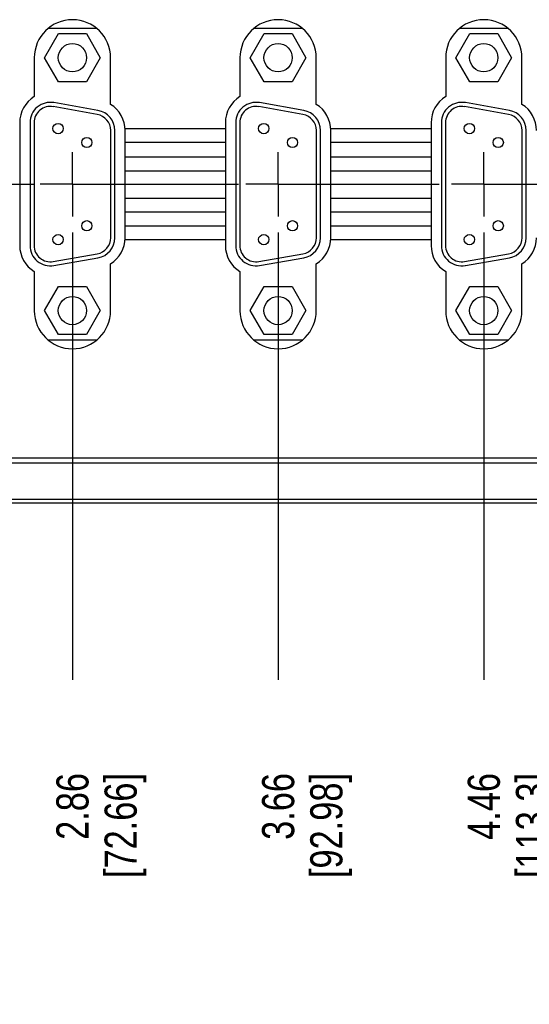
# Model space of a CAD drawing. Header units: inches. Extents: x 0 to 34, y 0 to 22.
# Tile 18 of 39: x 14.5 to 16.5, y 13.2 to 17. Entities that reach past the tile are written whole.
import ezdxf

# ---------------------------------------------------------------- set-up
doc = ezdxf.new("R2010")
doc.units = ezdxf.units.IN
doc.header["$LTSCALE"] = 1.87
doc.header["$MEASUREMENT"] = 0
doc.linetypes.add('CENTER', pattern=[0.6, 0.375, -0.075, 0.075, -0.075])
doc.layers.get('0').update_dxf_attribs({"linetype": 'CONTINUOUS'})
for name, color, linetype in [('02___PRT_ALL_AXES', 7, 'CONTINUOUS'), ('DATUMCURVES', 7, 'CONTINUOUS'), ('DEFAULT_1', 7, 'CENTER'), ('DIMENSIONS', 7, 'CONTINUOUS')]:
    doc.layers.add(name, color=color, linetype=linetype)
doc.styles.get("Standard").update_dxf_attribs({"font": 'txt', "width": 0.8})
doc.dimstyles.new('DIMSTYLE_1', dxfattribs={"dimtxt": 0.125, "dimasz": 0.18, "dimexe": 0.18, "dimexo": 0.0625, "dimgap": 0.09, "dimtad": 0, "dimtih": 1, "dimtoh": 1, "dimzin": 4, "dimdsep": 46, "dimtxsty": 'STANDARD', "dimblk": '_FILLED', "dimblk1": '_FILLED', "dimblk2": '_FILLED', "dimcen": 0.09, "dimadec": 0, "dimazin": 0, "dimtfac": 1, "dimtofl": 0, "dimtmove": 0, "dimatfit": 3, "dimldrblk": '_FILLED', "dimfxl": 1, "dimtolj": 1, "dimtzin": 4, "dimarcsym": 0})

# ---------------------------------------------------------------- blocks, each defined once
blk = doc.blocks.new('*D9')
at = {"layer": 'DIMENSIONS', "color": 2, "linetype": 'CONTINUOUS'}
blk.add_line((14.7253, 16.1635), (14.7253, 14.4228), dxfattribs=at)
at = {"layer": 'DIMENSIONS', "color": 2, "linetype": 'CONTINUOUS', "insert": (14.6628, 14.0603), "char_height": 0.125, "width": 0.7, "attachment_point": 3, "rotation": 90, "line_spacing_factor": 0.9}
blk.add_mtext('2.86\\P[72.66]', dxfattribs=at)
blk = doc.blocks.new('_FILLED')
at = {"color": 0, "linetype": 'BYBLOCK'}
blk.add_solid([(0, 0), (-1, 0.174), (-1, -0.174)], dxfattribs=at)
blk = doc.blocks.new('*D10')
at = {"layer": 'DIMENSIONS', "color": 2, "linetype": 'CONTINUOUS'}
blk.add_line((15.5253, 16.1635), (15.5253, 14.4228), dxfattribs=at)
at = {"layer": 'DIMENSIONS', "color": 2, "linetype": 'CONTINUOUS', "insert": (15.4628, 14.0603), "char_height": 0.125, "width": 0.7, "attachment_point": 3, "rotation": 90, "line_spacing_factor": 0.9}
blk.add_mtext('3.66\\P[92.98]', dxfattribs=at)
blk = doc.blocks.new('*D11')
at = {"layer": 'DIMENSIONS', "color": 2, "linetype": 'CONTINUOUS'}
blk.add_line((16.3253, 16.1635), (16.3253, 14.4228), dxfattribs=at)
at = {"layer": 'DIMENSIONS', "color": 2, "linetype": 'CONTINUOUS', "insert": (16.2628, 14.0603), "char_height": 0.125, "width": 0.7, "attachment_point": 3, "rotation": 90, "line_spacing_factor": 0.9}
blk.add_mtext('4.46\\P[113.3]', dxfattribs=at)
blk = doc.blocks.new('*D12')
at = {"layer": 'DIMENSIONS', "color": 2, "linetype": 'CONTINUOUS'}
blk.add_line((17.1253, 16.1635), (17.1253, 14.4228), dxfattribs=at)
at = {"layer": 'DIMENSIONS', "color": 2, "linetype": 'CONTINUOUS', "insert": (17.0628, 13.9603), "char_height": 0.125, "width": 0.8, "attachment_point": 3, "rotation": 90, "line_spacing_factor": 0.9}
blk.add_mtext('5.26\\P[133.62]', dxfattribs=at)
blk = doc.blocks.new('*D13')
at = {"layer": 'DIMENSIONS', "color": 2, "linetype": 'CONTINUOUS'}
blk.add_line((17.9253, 16.1635), (17.9253, 14.4228), dxfattribs=at)
at = {"layer": 'DIMENSIONS', "color": 2, "linetype": 'CONTINUOUS', "insert": (17.8628, 13.9603), "char_height": 0.125, "width": 0.8, "attachment_point": 3, "rotation": 90, "line_spacing_factor": 0.9}
blk.add_mtext('6.06\\P[153.94]', dxfattribs=at)
blk = doc.blocks.new('*D14')
at = {"layer": 'DIMENSIONS', "color": 2, "linetype": 'CONTINUOUS'}
blk.add_line((18.7253, 16.1635), (18.7253, 14.4228), dxfattribs=at)
at = {"layer": 'DIMENSIONS', "color": 2, "linetype": 'CONTINUOUS', "insert": (18.6628, 13.9603), "char_height": 0.125, "width": 0.8, "attachment_point": 3, "rotation": 90, "line_spacing_factor": 0.9}
blk.add_mtext('6.86\\P[174.26]', dxfattribs=at)

msp = doc.modelspace()

# ---------------------------------------------------------------- linework, layer by layer
at = {"color": 7, "linetype": 'CONTINUOUS'}
for p, q in [((14.617, 16.8436), (14.6712, 16.9374)), ((14.6336, 16.9586), (14.817, 16.9586)), ((14.6712, 16.9374), (14.7794, 16.9374)), ((14.7794, 16.9374), (14.8336, 16.8436)), ((15.417, 16.8436), (15.4712, 16.9374)), ((15.4336, 16.9586), (15.617, 16.9586)), ((15.4712, 16.9374), (15.5794, 16.9374)), ((15.5794, 16.9374), (15.6336, 16.8436)), ((16.217, 16.8436), (16.2712, 16.9374)), ((16.2336, 16.9586), (16.417, 16.9586)), ((16.2712, 16.9374), (16.3794, 16.9374)), ((16.3794, 16.9374), (16.4336, 16.8436)), ((14.6712, 16.7499), (14.617, 16.8436)), ((14.8336, 16.8436), (14.7794, 16.7499)), ((15.4712, 16.7499), (15.417, 16.8436)), ((15.6336, 16.8436), (15.5794, 16.7499)), ((16.2712, 16.7499), (16.217, 16.8436)), ((16.4336, 16.8436), (16.3794, 16.7499)), ((14.7794, 16.7499), (14.6712, 16.7499)), ((15.5794, 16.7499), (15.4712, 16.7499)), ((16.3794, 16.7499), (16.2712, 16.7499)), ((14.8247, 16.6385), (14.6535, 16.6687)), ((15.6247, 16.6385), (15.4535, 16.6687)), ((16.4247, 16.6385), (16.2535, 16.6687)), ((14.8219, 16.6228), (14.6507, 16.653)), ((15.6219, 16.6228), (15.4507, 16.653)), ((16.4219, 16.6228), (16.2507, 16.653)), ((14.5603, 16.5905), (14.5603, 16.1128)), ((14.5763, 16.5905), (14.5763, 16.1128)), ((15.3603, 16.5905), (15.3603, 16.1128)), ((15.3763, 16.5905), (15.3763, 16.1128)), ((16.1603, 16.5905), (16.1603, 16.1128)), ((16.1763, 16.5905), (16.1763, 16.1128)), ((14.8743, 16.143), (14.8743, 16.5603)), ((14.8903, 16.143), (14.8903, 16.5603)), ((15.6743, 16.143), (15.6743, 16.5603)), ((15.6903, 16.143), (15.6903, 16.5603)), ((16.4743, 16.143), (16.4743, 16.5603)), ((16.4903, 16.143), (16.4903, 16.5603)), ((14.6507, 16.0503), (14.8219, 16.0805)), ((14.6535, 16.0346), (14.8247, 16.0648)), ((15.4507, 16.0503), (15.6219, 16.0805)), ((15.4535, 16.0346), (15.6247, 16.0648)), ((16.2507, 16.0503), (16.4219, 16.0805)), ((16.2535, 16.0346), (16.4247, 16.0648)), ((14.617, 15.8596), (14.6712, 15.9534)), ((14.6712, 15.9534), (14.7794, 15.9534)), ((14.7794, 15.9534), (14.8336, 15.8596)), ((15.417, 15.8596), (15.4712, 15.9534)), ((15.4712, 15.9534), (15.5794, 15.9534)), ((15.5794, 15.9534), (15.6336, 15.8596)), ((16.217, 15.8596), (16.2712, 15.9534)), ((16.2712, 15.9534), (16.3794, 15.9534)), ((16.3794, 15.9534), (16.4336, 15.8596)), ((14.6712, 15.7659), (14.617, 15.8596)), ((14.8336, 15.8596), (14.7794, 15.7659)), ((15.4712, 15.7659), (15.417, 15.8596)), ((15.6336, 15.8596), (15.5794, 15.7659)), ((16.2712, 15.7659), (16.217, 15.8596)), ((16.4336, 15.8596), (16.3794, 15.7659)), ((14.7794, 15.7659), (14.6712, 15.7659)), ((15.5794, 15.7659), (15.4712, 15.7659)), ((16.3794, 15.7659), (16.2712, 15.7659)), ((14.8186, 15.7446), (14.632, 15.7446)), ((15.6186, 15.7446), (15.432, 15.7446)), ((16.4186, 15.7446), (16.232, 15.7446)), ((12.1853, 15.2871), (19.6033, 15.2871)), ((12.1853, 15.2671), (19.6233, 15.2671)), ((19.7374, 15.1103), (12.0712, 15.1103)), ((19.7147, 15.1246), (12.0789, 15.1246))]:
    msp.add_line(p, q, dxfattribs=at)
for centre, radius in [((14.7253, 16.8436), 0.055), ((15.5253, 16.8436), 0.055), ((16.3253, 16.8436), 0.055), ((14.6693, 16.5676), 0.02), ((15.4693, 16.5676), 0.02), ((16.2693, 16.5676), 0.02), ((14.7813, 16.5136), 0.02), ((15.5813, 16.5136), 0.02), ((16.3813, 16.5136), 0.02), ((14.7813, 16.1896), 0.02), ((15.5813, 16.1896), 0.02), ((16.3813, 16.1896), 0.02), ((14.6693, 16.1356), 0.02), ((15.4693, 16.1356), 0.02), ((16.2693, 16.1356), 0.02), ((14.7253, 15.8596), 0.055), ((15.5253, 15.8596), 0.055), ((16.3253, 15.8596), 0.055)]:
    msp.add_circle(centre, radius, dxfattribs=at)
for centre, radius, start, end in [((14.6397, 16.5905), 0.0794, 80, 180), ((15.4397, 16.5905), 0.0794, 80, 180), ((16.2397, 16.5905), 0.0794, 80, 180), ((14.6397, 16.5905), 0.0634, 80, 180), ((14.8109, 16.5603), 0.0794, 0, 80), ((15.4397, 16.5905), 0.0634, 80, 180), ((15.6109, 16.5603), 0.0794, 0, 80), ((16.2397, 16.5905), 0.0634, 80, 180), ((16.4109, 16.5603), 0.0794, 0, 80), ((14.8109, 16.5603), 0.0634, 0, 80), ((15.6109, 16.5603), 0.0634, 0, 80), ((16.4109, 16.5603), 0.0634, 0, 80), ((14.8109, 16.143), 0.0634, 280, 360), ((14.8109, 16.143), 0.0794, 280, 360), ((15.6109, 16.143), 0.0634, 280, 360), ((15.6109, 16.143), 0.0794, 280, 360), ((16.4109, 16.143), 0.0634, 280, 360), ((16.4109, 16.143), 0.0794, 280, 360), ((14.6397, 16.1128), 0.0794, 180, 280), ((14.6397, 16.1128), 0.0634, 180, 280), ((15.4397, 16.1128), 0.0794, 180, 280), ((15.4397, 16.1128), 0.0634, 180, 280), ((16.2397, 16.1128), 0.0794, 180, 280), ((16.2397, 16.1128), 0.0634, 180, 280)]:
    msp.add_arc(centre, radius, start, end, dxfattribs=at)
at = {"layer": '02___PRT_ALL_AXES', "color": 7, "linetype": 'CONTINUOUS'}
for p, q in [((14.577, 16.8432), (14.577, 16.6921)), ((14.8736, 16.662), (14.8736, 16.8431)), ((15.377, 16.8432), (15.377, 16.6921)), ((15.6736, 16.662), (15.6736, 16.8431)), ((16.177, 16.8432), (16.177, 16.6921)), ((16.4736, 16.662), (16.4736, 16.8431)), ((14.5203, 16.5905), (14.5203, 16.1128)), ((15.3203, 16.5905), (15.3203, 16.1128)), ((16.1203, 16.5905), (16.1203, 16.1128)), ((14.9303, 16.143), (14.9303, 16.5603)), ((15.7303, 16.143), (15.7303, 16.5603)), ((14.8736, 15.8591), (14.8736, 16.0413)), ((15.6736, 15.8591), (15.6736, 16.0413)), ((16.4736, 15.8591), (16.4736, 16.0413)), ((14.577, 16.0111), (14.577, 15.8591)), ((15.377, 16.0111), (15.377, 15.8591)), ((16.177, 16.0111), (16.177, 15.8591))]:
    msp.add_line(p, q, dxfattribs=at)
for centre, radius, start, end in [((14.7253, 16.8431), 0.1483, 0, 179.9903), ((15.5253, 16.8431), 0.1483, 0, 179.9903), ((16.3253, 16.8431), 0.1483, 0, 179.9903), ((14.6397, 16.5905), 0.1194, 121.6647, 180), ((15.4397, 16.5905), 0.1194, 121.6647, 180), ((16.2397, 16.5905), 0.1194, 121.6647, 180), ((14.8109, 16.5603), 0.1194, 0, 58.3497), ((15.6109, 16.5603), 0.1194, 0, 58.3497), ((16.4109, 16.5603), 0.1194, 0, 58.3497), ((14.8109, 16.143), 0.1194, 301.6503, 360), ((15.6109, 16.143), 0.1194, 301.6503, 360), ((16.4109, 16.143), 0.1194, 301.6503, 360), ((14.6397, 16.1128), 0.1194, 180, 238.3497), ((15.4397, 16.1128), 0.1194, 180, 238.3497), ((16.2397, 16.1128), 0.1194, 180, 238.3497), ((14.7253, 15.8591), 0.1483, 180, 360), ((15.5253, 15.8591), 0.1483, 180, 360), ((16.3253, 15.8591), 0.1483, 180, 360)]:
    msp.add_arc(centre, radius, start, end, dxfattribs=at)
at = {"layer": 'DATUMCURVES', "color": 40, "linetype": 'CONTINUOUS'}
for p, q in [((15.3201, 16.567), (14.9301, 16.567)), ((16.1201, 16.567), (15.7301, 16.567)), ((15.3201, 16.5137), (14.9303, 16.5137)), ((16.1201, 16.5137), (15.7303, 16.5137)), ((14.9303, 16.4579), (15.3201, 16.4579)), ((15.7303, 16.4579), (16.1201, 16.4579)), ((14.9303, 16.403), (15.3201, 16.403)), ((15.7303, 16.403), (16.1201, 16.403)), ((14.9303, 16.351), (15.3201, 16.351)), ((15.7303, 16.351), (16.1201, 16.351)), ((15.3201, 16.2959), (14.9303, 16.2959)), ((16.1201, 16.2959), (15.7303, 16.2959)), ((15.3201, 16.2419), (14.9303, 16.2419)), ((16.1201, 16.2419), (15.7303, 16.2419)), ((14.9303, 16.1896), (15.3201, 16.1896)), ((15.7303, 16.1896), (16.1201, 16.1896)), ((14.9301, 16.1356), (15.3201, 16.1356)), ((15.7301, 16.1356), (16.1201, 16.1356))]:
    msp.add_line(p, q, dxfattribs=at)
at = {"layer": 'DEFAULT_1', "color": 7, "linetype": 'CENTER'}
for p, q in [((14.7253, 16.3511), (14.7253, 16.4762)), ((15.5253, 16.3511), (15.5253, 16.4762)), ((16.3253, 16.3511), (16.3253, 16.4762)), ((13.9253, 16.3511), (14.5774, 16.3511)), ((14.7253, 16.3511), (14.6002, 16.3511)), ((14.7253, 16.3511), (14.7253, 16.226)), ((14.7253, 16.3511), (15.3713, 16.3511)), ((15.5253, 16.3511), (15.4002, 16.3511)), ((15.5253, 16.3511), (15.5253, 16.226)), ((15.5253, 16.3511), (16.1512, 16.3511)), ((16.3253, 16.3511), (16.2002, 16.3511)), ((16.3253, 16.3511), (16.9712, 16.3511)), ((16.3253, 16.3511), (16.3253, 16.226))]:
    msp.add_line(p, q, dxfattribs=at)

# ---------------------------------------------------------------- dimensions: what is measured, and where the dimension line sits
at = {"layer": 'DIMENSIONS', "color": 2, "linetype": 'CONTINUOUS'}
for feature_location, picture, middle in [((14.7253, 16.1635), '*D9', (15.0207, 13.7868)), ((15.5253, 16.1635), '*D10', (15.8207, 13.7868)), ((16.3253, 16.1635), '*D11', (16.6207, 13.7868)), ((17.1253, 16.1635), '*D12', (17.4431, 13.6974)), ((17.9253, 16.1635), '*D13', (18.2431, 13.6974)), ((18.7253, 16.1635), '*D14', (19.0431, 13.6974))]:
    dim = msp.add_ordinate_dim(feature_location=feature_location, offset=(0, -1.7408), dtype=1, origin=(11.8646, 16.226), dimstyle='DIMSTYLE_1', dxfattribs=at)
    dim.commit()
    dim.dimension.update_dxf_attribs({"geometry": picture, "text_midpoint": middle})

doc.saveas('drawing.dxf')
